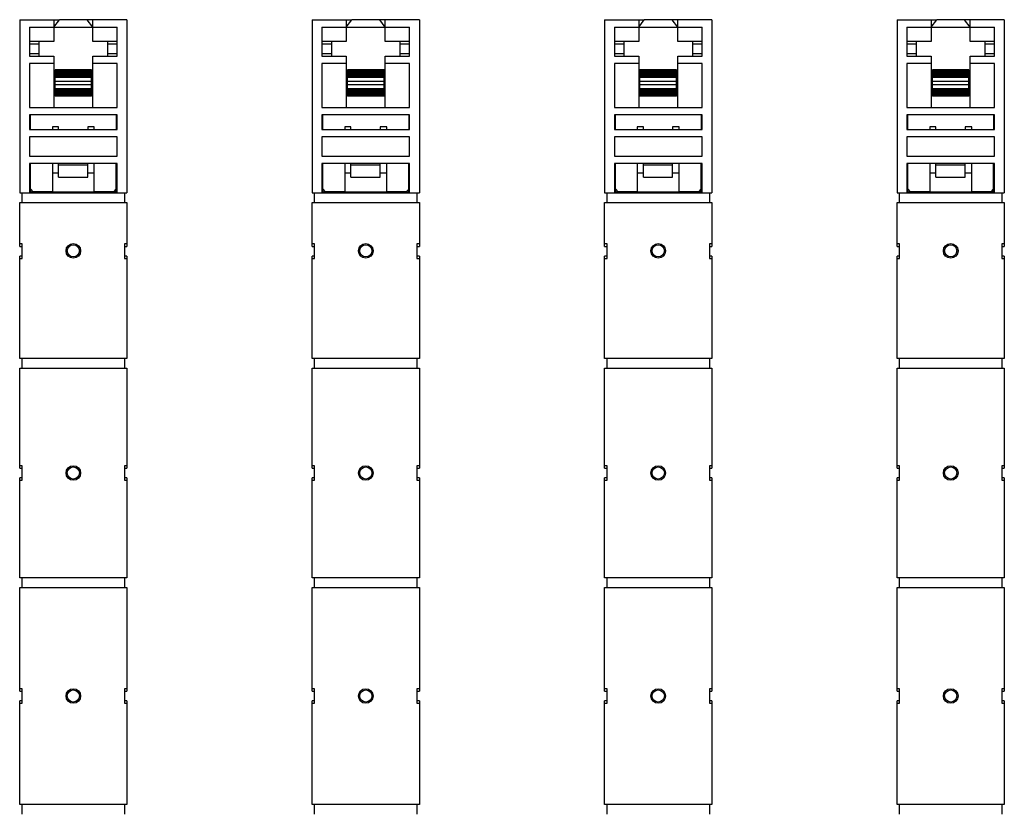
# Model space of a CAD drawing. Header units: millimetres. Extents: x 217 to 1837, y 866 to 2045.
# Tile 6 of 9: x 1395 to 1597, y 1048 to 1210. Entities that reach past the tile are written whole.
import ezdxf

# ---------------------------------------------------------------- set-up
doc = ezdxf.new("R2010")
doc.units = ezdxf.units.MM
doc.header["$LTSCALE"] = 188.785996
doc.layers.get('0').update_dxf_attribs({"linetype": 'CONTINUOUS'})

msp = doc.modelspace()

# ---------------------------------------------------------------- linework, layer by layer
at = {"color": 7, "linetype": 'Continuous'}
for p, q in [((1395.44, 1209.66), (1403.58, 1209.66)), ((1395.44, 1209.66), (1395.44, 1174.16)), ((1397.44, 1208.16), (1415.44, 1208.16)), ((1397.44, 1208.16), (1397.44, 1202.16)), ((1402.44, 1209.66), (1402.44, 1205.16)), ((1402.44, 1208.16), (1403.58, 1209.66)), ((1409.29, 1209.66), (1403.58, 1209.66)), ((1410.44, 1208.16), (1409.29, 1209.66)), ((1417.44, 1209.66), (1409.3, 1209.66)), ((1410.44, 1205.16), (1410.44, 1209.66)), ((1415.44, 1202.16), (1415.44, 1208.16)), ((1417.44, 1209.66), (1417.44, 1174.16)), ((1455.44, 1209.66), (1463.58, 1209.66)), ((1455.44, 1209.66), (1455.44, 1174.16)), ((1457.44, 1208.16), (1475.44, 1208.16)), ((1457.44, 1208.16), (1457.44, 1202.16)), ((1462.44, 1209.66), (1462.44, 1205.16)), ((1462.44, 1208.16), (1463.58, 1209.66)), ((1469.29, 1209.66), (1463.58, 1209.66)), ((1470.44, 1208.16), (1469.29, 1209.66)), ((1477.44, 1209.66), (1469.3, 1209.66)), ((1470.44, 1205.16), (1470.44, 1209.66)), ((1475.44, 1202.16), (1475.44, 1208.16)), ((1477.44, 1209.66), (1477.44, 1174.16)), ((1515.44, 1209.66), (1523.58, 1209.66)), ((1515.44, 1209.66), (1515.44, 1174.16)), ((1517.44, 1208.16), (1535.44, 1208.16)), ((1517.44, 1208.16), (1517.44, 1202.16)), ((1522.44, 1209.66), (1522.44, 1205.16)), ((1522.44, 1208.16), (1523.58, 1209.66)), ((1529.29, 1209.66), (1523.58, 1209.66)), ((1530.44, 1208.16), (1529.29, 1209.66)), ((1537.44, 1209.66), (1529.3, 1209.66)), ((1530.44, 1205.16), (1530.44, 1209.66)), ((1535.44, 1202.16), (1535.44, 1208.16)), ((1537.44, 1209.66), (1537.44, 1174.16)), ((1575.44, 1209.66), (1583.58, 1209.66)), ((1575.44, 1209.66), (1575.44, 1174.16)), ((1577.44, 1208.16), (1595.44, 1208.16)), ((1577.44, 1208.16), (1577.44, 1202.16)), ((1582.44, 1209.66), (1582.44, 1205.16)), ((1582.44, 1208.16), (1583.58, 1209.66)), ((1589.29, 1209.66), (1583.58, 1209.66)), ((1590.44, 1208.16), (1589.29, 1209.66)), ((1597.44, 1209.66), (1589.3, 1209.66)), ((1590.44, 1205.16), (1590.44, 1209.66)), ((1595.44, 1202.16), (1595.44, 1208.16)), ((1597.44, 1209.66), (1597.44, 1174.16)), ((1402.44, 1205.16), (1397.44, 1205.16)), ((1399.44, 1204.66), (1397.44, 1204.66)), ((1399.44, 1202.16), (1399.44, 1205.16)), ((1415.44, 1205.16), (1410.44, 1205.16)), ((1413.44, 1205.16), (1413.44, 1202.16)), ((1415.44, 1204.66), (1413.44, 1204.66)), ((1462.44, 1205.16), (1457.44, 1205.16)), ((1459.44, 1204.66), (1457.44, 1204.66)), ((1459.44, 1202.16), (1459.44, 1205.16)), ((1475.44, 1205.16), (1470.44, 1205.16)), ((1473.44, 1205.16), (1473.44, 1202.16)), ((1475.44, 1204.66), (1473.44, 1204.66)), ((1522.44, 1205.16), (1517.44, 1205.16)), ((1519.44, 1204.66), (1517.44, 1204.66)), ((1519.44, 1202.16), (1519.44, 1205.16)), ((1535.44, 1205.16), (1530.44, 1205.16)), ((1533.44, 1205.16), (1533.44, 1202.16)), ((1535.44, 1204.66), (1533.44, 1204.66)), ((1582.44, 1205.16), (1577.44, 1205.16)), ((1579.44, 1204.66), (1577.44, 1204.66)), ((1579.44, 1202.16), (1579.44, 1205.16)), ((1595.44, 1205.16), (1590.44, 1205.16)), ((1593.44, 1205.16), (1593.44, 1202.16)), ((1595.44, 1204.66), (1593.44, 1204.66)), ((1399.44, 1202.66), (1397.44, 1202.66)), ((1397.44, 1202.16), (1402.44, 1202.16)), ((1402.44, 1202.16), (1402.44, 1191.66)), ((1410.44, 1202.16), (1415.44, 1202.16)), ((1410.44, 1191.66), (1410.44, 1202.16)), ((1415.44, 1202.66), (1413.44, 1202.66)), ((1459.44, 1202.66), (1457.44, 1202.66)), ((1457.44, 1202.16), (1462.44, 1202.16)), ((1462.44, 1202.16), (1462.44, 1191.66)), ((1470.44, 1202.16), (1475.44, 1202.16)), ((1470.44, 1191.66), (1470.44, 1202.16)), ((1475.44, 1202.66), (1473.44, 1202.66)), ((1519.44, 1202.66), (1517.44, 1202.66)), ((1517.44, 1202.16), (1522.44, 1202.16)), ((1522.44, 1202.16), (1522.44, 1191.66)), ((1530.44, 1202.16), (1535.44, 1202.16)), ((1530.44, 1191.66), (1530.44, 1202.16)), ((1535.44, 1202.66), (1533.44, 1202.66)), ((1579.44, 1202.66), (1577.44, 1202.66)), ((1577.44, 1202.16), (1582.44, 1202.16)), ((1582.44, 1202.16), (1582.44, 1191.66)), ((1590.44, 1202.16), (1595.44, 1202.16)), ((1590.44, 1191.66), (1590.44, 1202.16)), ((1595.44, 1202.66), (1593.44, 1202.66)), ((1402.44, 1200.66), (1397.44, 1200.66)), ((1397.44, 1200.66), (1397.44, 1191.66)), ((1415.44, 1200.66), (1410.44, 1200.66)), ((1415.44, 1191.66), (1415.44, 1200.66)), ((1462.44, 1200.66), (1457.44, 1200.66)), ((1457.44, 1200.66), (1457.44, 1191.66)), ((1475.44, 1200.66), (1470.44, 1200.66)), ((1475.44, 1191.66), (1475.44, 1200.66)), ((1522.44, 1200.66), (1517.44, 1200.66)), ((1517.44, 1200.66), (1517.44, 1191.66)), ((1535.44, 1200.66), (1530.44, 1200.66)), ((1535.44, 1191.66), (1535.44, 1200.66)), ((1582.44, 1200.66), (1577.44, 1200.66)), ((1577.44, 1200.66), (1577.44, 1191.66)), ((1595.44, 1200.66), (1590.44, 1200.66)), ((1595.44, 1191.66), (1595.44, 1200.66)), ((1410.19, 1199.36), (1402.69, 1199.36)), ((1402.69, 1193.96), (1402.69, 1199.36)), ((1410.19, 1199.21), (1402.69, 1199.21)), ((1410.19, 1198.96), (1402.69, 1198.96)), ((1410.19, 1198.71), (1402.69, 1198.71)), ((1410.19, 1198.46), (1402.69, 1198.46)), ((1410.19, 1198.21), (1402.69, 1198.21)), ((1410.19, 1197.96), (1402.69, 1197.96)), ((1410.19, 1193.96), (1410.19, 1199.36)), ((1470.19, 1199.36), (1462.69, 1199.36)), ((1462.69, 1193.96), (1462.69, 1199.36)), ((1470.19, 1199.21), (1462.69, 1199.21)), ((1470.19, 1198.96), (1462.69, 1198.96)), ((1470.19, 1198.71), (1462.69, 1198.71)), ((1470.19, 1198.46), (1462.69, 1198.46)), ((1470.19, 1198.21), (1462.69, 1198.21)), ((1470.19, 1197.96), (1462.69, 1197.96)), ((1470.19, 1193.96), (1470.19, 1199.36)), ((1530.19, 1199.36), (1522.69, 1199.36)), ((1522.69, 1193.96), (1522.69, 1199.36)), ((1530.19, 1199.21), (1522.69, 1199.21)), ((1530.19, 1198.96), (1522.69, 1198.96)), ((1530.19, 1198.71), (1522.69, 1198.71)), ((1530.19, 1198.46), (1522.69, 1198.46)), ((1530.19, 1198.21), (1522.69, 1198.21)), ((1530.19, 1197.96), (1522.69, 1197.96)), ((1530.19, 1193.96), (1530.19, 1199.36)), ((1590.19, 1199.36), (1582.69, 1199.36)), ((1582.69, 1193.96), (1582.69, 1199.36)), ((1590.19, 1199.21), (1582.69, 1199.21)), ((1590.19, 1198.96), (1582.69, 1198.96)), ((1590.19, 1198.71), (1582.69, 1198.71)), ((1590.19, 1198.46), (1582.69, 1198.46)), ((1590.19, 1198.21), (1582.69, 1198.21)), ((1590.19, 1197.96), (1582.69, 1197.96)), ((1590.19, 1193.96), (1590.19, 1199.36)), ((1410.19, 1197.78), (1402.69, 1197.78)), ((1402.69, 1197.05), (1410.19, 1197.05)), ((1410.19, 1196.28), (1402.69, 1196.28)), ((1470.19, 1197.78), (1462.69, 1197.78)), ((1462.69, 1197.05), (1470.19, 1197.05)), ((1470.19, 1196.28), (1462.69, 1196.28)), ((1530.19, 1197.78), (1522.69, 1197.78)), ((1522.69, 1197.05), (1530.19, 1197.05)), ((1530.19, 1196.28), (1522.69, 1196.28)), ((1590.19, 1197.78), (1582.69, 1197.78)), ((1582.69, 1197.05), (1590.19, 1197.05)), ((1590.19, 1196.28), (1582.69, 1196.28)), ((1402.69, 1195.54), (1410.19, 1195.54)), ((1410.19, 1195.36), (1402.69, 1195.36)), ((1410.19, 1195.11), (1402.69, 1195.11)), ((1410.19, 1194.86), (1402.69, 1194.86)), ((1410.19, 1194.61), (1402.69, 1194.61)), ((1410.19, 1194.36), (1402.69, 1194.36)), ((1410.19, 1194.11), (1402.69, 1194.11)), ((1410.19, 1193.96), (1402.69, 1193.96)), ((1462.69, 1195.54), (1470.19, 1195.54)), ((1470.19, 1195.36), (1462.69, 1195.36)), ((1470.19, 1195.11), (1462.69, 1195.11)), ((1470.19, 1194.86), (1462.69, 1194.86)), ((1470.19, 1194.61), (1462.69, 1194.61)), ((1470.19, 1194.36), (1462.69, 1194.36)), ((1470.19, 1194.11), (1462.69, 1194.11)), ((1470.19, 1193.96), (1462.69, 1193.96)), ((1522.69, 1195.54), (1530.19, 1195.54)), ((1530.19, 1195.36), (1522.69, 1195.36)), ((1530.19, 1195.11), (1522.69, 1195.11)), ((1530.19, 1194.86), (1522.69, 1194.86)), ((1530.19, 1194.61), (1522.69, 1194.61)), ((1530.19, 1194.36), (1522.69, 1194.36)), ((1530.19, 1194.11), (1522.69, 1194.11)), ((1530.19, 1193.96), (1522.69, 1193.96)), ((1582.69, 1195.54), (1590.19, 1195.54)), ((1590.19, 1195.36), (1582.69, 1195.36)), ((1590.19, 1195.11), (1582.69, 1195.11)), ((1590.19, 1194.86), (1582.69, 1194.86)), ((1590.19, 1194.61), (1582.69, 1194.61)), ((1590.19, 1194.36), (1582.69, 1194.36)), ((1590.19, 1194.11), (1582.69, 1194.11)), ((1590.19, 1193.96), (1582.69, 1193.96)), ((1397.44, 1191.66), (1415.44, 1191.66)), ((1415.44, 1190.16), (1397.44, 1190.16)), ((1397.44, 1190.16), (1397.44, 1187.16)), ((1397.64, 1187.16), (1397.64, 1190.16)), ((1415.24, 1190.16), (1415.24, 1187.16)), ((1415.44, 1187.16), (1415.44, 1190.16)), ((1457.44, 1191.66), (1475.44, 1191.66)), ((1475.44, 1190.16), (1457.44, 1190.16)), ((1457.44, 1190.16), (1457.44, 1187.16)), ((1457.64, 1187.16), (1457.64, 1190.16)), ((1475.24, 1190.16), (1475.24, 1187.16)), ((1475.44, 1187.16), (1475.44, 1190.16)), ((1517.44, 1191.66), (1535.44, 1191.66)), ((1535.44, 1190.16), (1517.44, 1190.16)), ((1517.44, 1190.16), (1517.44, 1187.16)), ((1517.64, 1187.16), (1517.64, 1190.16)), ((1535.24, 1190.16), (1535.24, 1187.16)), ((1535.44, 1187.16), (1535.44, 1190.16)), ((1577.44, 1191.66), (1595.44, 1191.66)), ((1595.44, 1190.16), (1577.44, 1190.16)), ((1577.44, 1190.16), (1577.44, 1187.16)), ((1577.64, 1187.16), (1577.64, 1190.16)), ((1595.24, 1190.16), (1595.24, 1187.16)), ((1595.44, 1187.16), (1595.44, 1190.16)), ((1397.64, 1188.66), (1397.44, 1188.66)), ((1415.44, 1188.66), (1415.24, 1188.66)), ((1457.64, 1188.66), (1457.44, 1188.66)), ((1475.44, 1188.66), (1475.24, 1188.66)), ((1517.64, 1188.66), (1517.44, 1188.66)), ((1535.44, 1188.66), (1535.24, 1188.66)), ((1577.64, 1188.66), (1577.44, 1188.66)), ((1595.44, 1188.66), (1595.24, 1188.66)), ((1397.44, 1187.66), (1397.64, 1187.66)), ((1397.44, 1187.16), (1415.44, 1187.16)), ((1403.39, 1187.66), (1402.14, 1187.66)), ((1402.14, 1187.66), (1402.14, 1187.16)), ((1403.39, 1187.16), (1403.39, 1187.66)), ((1410.74, 1187.66), (1409.39, 1187.66)), ((1409.39, 1187.66), (1409.39, 1187.16)), ((1410.74, 1187.16), (1410.74, 1187.66)), ((1415.24, 1187.66), (1415.44, 1187.66)), ((1457.44, 1187.66), (1457.64, 1187.66)), ((1457.44, 1187.16), (1475.44, 1187.16)), ((1463.39, 1187.66), (1462.14, 1187.66)), ((1462.14, 1187.66), (1462.14, 1187.16)), ((1463.39, 1187.16), (1463.39, 1187.66)), ((1470.74, 1187.66), (1469.39, 1187.66)), ((1469.39, 1187.66), (1469.39, 1187.16)), ((1470.74, 1187.16), (1470.74, 1187.66)), ((1475.24, 1187.66), (1475.44, 1187.66)), ((1517.44, 1187.66), (1517.64, 1187.66)), ((1517.44, 1187.16), (1535.44, 1187.16)), ((1523.39, 1187.66), (1522.14, 1187.66)), ((1522.14, 1187.66), (1522.14, 1187.16)), ((1523.39, 1187.16), (1523.39, 1187.66)), ((1530.74, 1187.66), (1529.39, 1187.66)), ((1529.39, 1187.66), (1529.39, 1187.16)), ((1530.74, 1187.16), (1530.74, 1187.66)), ((1535.24, 1187.66), (1535.44, 1187.66)), ((1577.44, 1187.66), (1577.64, 1187.66)), ((1577.44, 1187.16), (1595.44, 1187.16)), ((1583.39, 1187.66), (1582.14, 1187.66)), ((1582.14, 1187.66), (1582.14, 1187.16)), ((1583.39, 1187.16), (1583.39, 1187.66)), ((1590.74, 1187.66), (1589.39, 1187.66)), ((1589.39, 1187.66), (1589.39, 1187.16)), ((1590.74, 1187.16), (1590.74, 1187.66)), ((1595.24, 1187.66), (1595.44, 1187.66)), ((1415.44, 1185.66), (1397.44, 1185.66)), ((1397.44, 1185.66), (1397.44, 1181.66)), ((1415.44, 1181.66), (1415.44, 1185.66)), ((1475.44, 1185.66), (1457.44, 1185.66)), ((1457.44, 1185.66), (1457.44, 1181.66)), ((1475.44, 1181.66), (1475.44, 1185.66)), ((1535.44, 1185.66), (1517.44, 1185.66)), ((1517.44, 1185.66), (1517.44, 1181.66)), ((1535.44, 1181.66), (1535.44, 1185.66)), ((1595.44, 1185.66), (1577.44, 1185.66)), ((1577.44, 1185.66), (1577.44, 1181.66)), ((1595.44, 1181.66), (1595.44, 1185.66)), ((1397.44, 1181.66), (1415.44, 1181.66)), ((1415.44, 1180.16), (1397.44, 1180.16)), ((1397.44, 1180.16), (1397.44, 1174.16)), ((1397.64, 1174.38), (1397.64, 1180.16)), ((1402.14, 1180.16), (1402.14, 1174.36)), ((1403.39, 1177.36), (1403.39, 1180.16)), ((1403.39, 1179.91), (1409.39, 1179.91)), ((1409.39, 1177.36), (1409.39, 1180.16)), ((1410.74, 1174.36), (1410.74, 1180.16)), ((1415.24, 1174.38), (1415.24, 1180.16)), ((1415.44, 1174.16), (1415.44, 1180.16)), ((1457.44, 1181.66), (1475.44, 1181.66)), ((1475.44, 1180.16), (1457.44, 1180.16)), ((1457.44, 1180.16), (1457.44, 1174.16)), ((1457.64, 1174.38), (1457.64, 1180.16)), ((1462.14, 1180.16), (1462.14, 1174.36)), ((1463.39, 1177.36), (1463.39, 1180.16)), ((1463.39, 1179.91), (1469.39, 1179.91)), ((1469.39, 1177.36), (1469.39, 1180.16)), ((1470.74, 1174.36), (1470.74, 1180.16)), ((1475.24, 1174.38), (1475.24, 1180.16)), ((1475.44, 1174.16), (1475.44, 1180.16)), ((1517.44, 1181.66), (1535.44, 1181.66)), ((1535.44, 1180.16), (1517.44, 1180.16)), ((1517.44, 1180.16), (1517.44, 1174.16)), ((1517.64, 1174.38), (1517.64, 1180.16)), ((1522.14, 1180.16), (1522.14, 1174.36)), ((1523.39, 1177.36), (1523.39, 1180.16)), ((1523.39, 1179.91), (1529.39, 1179.91)), ((1529.39, 1177.36), (1529.39, 1180.16)), ((1530.74, 1174.36), (1530.74, 1180.16)), ((1535.24, 1174.38), (1535.24, 1180.16)), ((1535.44, 1174.16), (1535.44, 1180.16)), ((1577.44, 1181.66), (1595.44, 1181.66)), ((1595.44, 1180.16), (1577.44, 1180.16)), ((1577.44, 1180.16), (1577.44, 1174.16)), ((1577.64, 1174.38), (1577.64, 1180.16)), ((1582.14, 1180.16), (1582.14, 1174.36)), ((1583.39, 1177.36), (1583.39, 1180.16)), ((1583.39, 1179.91), (1589.39, 1179.91)), ((1589.39, 1177.36), (1589.39, 1180.16)), ((1590.74, 1174.36), (1590.74, 1180.16)), ((1595.24, 1174.38), (1595.24, 1180.16)), ((1595.44, 1174.16), (1595.44, 1180.16)), ((1403.39, 1178.16), (1402.14, 1178.16)), ((1410.74, 1178.16), (1409.39, 1178.16)), ((1463.39, 1178.16), (1462.14, 1178.16)), ((1470.74, 1178.16), (1469.39, 1178.16)), ((1523.39, 1178.16), (1522.14, 1178.16)), ((1530.74, 1178.16), (1529.39, 1178.16)), ((1583.39, 1178.16), (1582.14, 1178.16)), ((1590.74, 1178.16), (1589.39, 1178.16)), ((1403.39, 1177.36), (1409.39, 1177.36)), ((1463.39, 1177.36), (1469.39, 1177.36)), ((1523.39, 1177.36), (1529.39, 1177.36)), ((1583.39, 1177.36), (1589.39, 1177.36)), ((1395.44, 1174.16), (1417.44, 1174.16)), ((1395.94, 1172.16), (1395.94, 1174.16)), ((1397.64, 1174.86), (1398.14, 1174.36)), ((1397.64, 1174.38), (1398.12, 1174.38)), ((1402.14, 1174.36), (1398.14, 1174.36)), ((1402.14, 1174.38), (1410.74, 1174.38)), ((1414.74, 1174.36), (1410.74, 1174.36)), ((1414.74, 1174.36), (1415.24, 1174.86)), ((1414.75, 1174.38), (1415.24, 1174.38)), ((1416.94, 1174.16), (1416.94, 1172.16)), ((1455.44, 1174.16), (1477.44, 1174.16)), ((1455.94, 1172.16), (1455.94, 1174.16)), ((1457.64, 1174.86), (1458.14, 1174.36)), ((1457.64, 1174.38), (1458.12, 1174.38)), ((1462.14, 1174.36), (1458.14, 1174.36)), ((1462.14, 1174.38), (1470.74, 1174.38)), ((1474.74, 1174.36), (1470.74, 1174.36)), ((1474.74, 1174.36), (1475.24, 1174.86)), ((1474.75, 1174.38), (1475.24, 1174.38)), ((1476.94, 1174.16), (1476.94, 1172.16)), ((1515.44, 1174.16), (1537.44, 1174.16)), ((1515.94, 1172.16), (1515.94, 1174.16)), ((1517.64, 1174.86), (1518.14, 1174.36)), ((1517.64, 1174.38), (1518.12, 1174.38)), ((1522.14, 1174.36), (1518.14, 1174.36)), ((1522.14, 1174.38), (1530.74, 1174.38)), ((1534.74, 1174.36), (1530.74, 1174.36)), ((1534.74, 1174.36), (1535.24, 1174.86)), ((1534.75, 1174.38), (1535.24, 1174.38)), ((1536.94, 1174.16), (1536.94, 1172.16)), ((1575.44, 1174.16), (1597.44, 1174.16)), ((1575.94, 1172.16), (1575.94, 1174.16)), ((1577.64, 1174.86), (1578.14, 1174.36)), ((1577.64, 1174.38), (1578.12, 1174.38)), ((1582.14, 1174.36), (1578.14, 1174.36)), ((1582.14, 1174.38), (1590.74, 1174.38)), ((1594.74, 1174.36), (1590.74, 1174.36)), ((1594.74, 1174.36), (1595.24, 1174.86)), ((1594.75, 1174.38), (1595.24, 1174.38)), ((1596.94, 1174.16), (1596.94, 1172.16)), ((1395.44, 1172.16), (1417.44, 1172.16)), ((1395.44, 1163.16), (1395.44, 1172.16)), ((1417.44, 1172.16), (1417.44, 1163.16)), ((1455.44, 1172.16), (1477.44, 1172.16)), ((1455.44, 1163.16), (1455.44, 1172.16)), ((1477.44, 1172.16), (1477.44, 1163.16)), ((1515.44, 1172.16), (1537.44, 1172.16)), ((1515.44, 1163.16), (1515.44, 1172.16)), ((1537.44, 1172.16), (1537.44, 1163.16)), ((1575.44, 1172.16), (1597.44, 1172.16)), ((1575.44, 1163.16), (1575.44, 1172.16)), ((1597.44, 1172.16), (1597.44, 1163.16)), ((1395.94, 1163.66), (1395.44, 1163.66)), ((1395.94, 1160.66), (1395.94, 1163.66)), ((1417.44, 1163.66), (1416.94, 1163.66)), ((1416.94, 1163.66), (1416.94, 1160.66)), ((1455.94, 1163.66), (1455.44, 1163.66)), ((1455.94, 1160.66), (1455.94, 1163.66)), ((1477.44, 1163.66), (1476.94, 1163.66)), ((1476.94, 1163.66), (1476.94, 1160.66)), ((1515.94, 1163.66), (1515.44, 1163.66)), ((1515.94, 1160.66), (1515.94, 1163.66)), ((1537.44, 1163.66), (1536.94, 1163.66)), ((1536.94, 1163.66), (1536.94, 1160.66)), ((1575.94, 1163.66), (1575.44, 1163.66)), ((1575.94, 1160.66), (1575.94, 1163.66)), ((1597.44, 1163.66), (1596.94, 1163.66)), ((1596.94, 1163.66), (1596.94, 1160.66)), ((1395.44, 1163.16), (1395.94, 1163.16)), ((1416.94, 1163.16), (1417.44, 1163.16)), ((1455.44, 1163.16), (1455.94, 1163.16)), ((1476.94, 1163.16), (1477.44, 1163.16)), ((1515.44, 1163.16), (1515.94, 1163.16)), ((1536.94, 1163.16), (1537.44, 1163.16)), ((1575.44, 1163.16), (1575.94, 1163.16)), ((1596.94, 1163.16), (1597.44, 1163.16)), ((1395.94, 1161.16), (1395.44, 1161.16)), ((1395.44, 1140.16), (1395.44, 1161.16)), ((1395.44, 1160.66), (1395.94, 1160.66)), ((1417.44, 1161.16), (1416.94, 1161.16)), ((1416.94, 1160.66), (1417.44, 1160.66)), ((1417.44, 1161.16), (1417.44, 1140.16)), ((1455.94, 1161.16), (1455.44, 1161.16)), ((1455.44, 1140.16), (1455.44, 1161.16)), ((1455.44, 1160.66), (1455.94, 1160.66)), ((1477.44, 1161.16), (1476.94, 1161.16)), ((1476.94, 1160.66), (1477.44, 1160.66)), ((1477.44, 1161.16), (1477.44, 1140.16)), ((1515.94, 1161.16), (1515.44, 1161.16)), ((1515.44, 1140.16), (1515.44, 1161.16)), ((1515.44, 1160.66), (1515.94, 1160.66)), ((1537.44, 1161.16), (1536.94, 1161.16)), ((1536.94, 1160.66), (1537.44, 1160.66)), ((1537.44, 1161.16), (1537.44, 1140.16)), ((1575.94, 1161.16), (1575.44, 1161.16)), ((1575.44, 1140.16), (1575.44, 1161.16)), ((1575.44, 1160.66), (1575.94, 1160.66)), ((1597.44, 1161.16), (1596.94, 1161.16)), ((1596.94, 1160.66), (1597.44, 1160.66)), ((1597.44, 1161.16), (1597.44, 1140.16)), ((1417.44, 1140.16), (1395.44, 1140.16)), ((1395.94, 1138.16), (1395.94, 1140.16)), ((1416.94, 1140.16), (1416.94, 1138.16)), ((1477.44, 1140.16), (1455.44, 1140.16)), ((1455.94, 1138.16), (1455.94, 1140.16)), ((1476.94, 1140.16), (1476.94, 1138.16)), ((1537.44, 1140.16), (1515.44, 1140.16)), ((1515.94, 1138.16), (1515.94, 1140.16)), ((1536.94, 1140.16), (1536.94, 1138.16)), ((1597.44, 1140.16), (1575.44, 1140.16)), ((1575.94, 1138.16), (1575.94, 1140.16)), ((1596.94, 1140.16), (1596.94, 1138.16)), ((1395.44, 1138.16), (1417.44, 1138.16)), ((1395.44, 1117.66), (1395.44, 1138.16)), ((1417.44, 1138.16), (1417.44, 1117.66)), ((1455.44, 1138.16), (1477.44, 1138.16)), ((1455.44, 1117.66), (1455.44, 1138.16)), ((1477.44, 1138.16), (1477.44, 1117.66)), ((1515.44, 1138.16), (1537.44, 1138.16)), ((1515.44, 1117.66), (1515.44, 1138.16)), ((1537.44, 1138.16), (1537.44, 1117.66)), ((1575.44, 1138.16), (1597.44, 1138.16)), ((1575.44, 1117.66), (1575.44, 1138.16)), ((1597.44, 1138.16), (1597.44, 1117.66)), ((1395.94, 1118.16), (1395.44, 1118.16)), ((1395.44, 1117.66), (1395.94, 1117.66)), ((1395.94, 1115.16), (1395.94, 1118.16)), ((1417.44, 1118.16), (1416.94, 1118.16)), ((1416.94, 1118.16), (1416.94, 1115.16)), ((1416.94, 1117.66), (1417.44, 1117.66)), ((1455.94, 1118.16), (1455.44, 1118.16)), ((1455.44, 1117.66), (1455.94, 1117.66)), ((1455.94, 1115.16), (1455.94, 1118.16)), ((1477.44, 1118.16), (1476.94, 1118.16)), ((1476.94, 1118.16), (1476.94, 1115.16)), ((1476.94, 1117.66), (1477.44, 1117.66)), ((1515.94, 1118.16), (1515.44, 1118.16)), ((1515.44, 1117.66), (1515.94, 1117.66)), ((1515.94, 1115.16), (1515.94, 1118.16)), ((1537.44, 1118.16), (1536.94, 1118.16)), ((1536.94, 1118.16), (1536.94, 1115.16)), ((1536.94, 1117.66), (1537.44, 1117.66)), ((1575.94, 1118.16), (1575.44, 1118.16)), ((1575.44, 1117.66), (1575.94, 1117.66)), ((1575.94, 1115.16), (1575.94, 1118.16)), ((1597.44, 1118.16), (1596.94, 1118.16)), ((1596.94, 1118.16), (1596.94, 1115.16)), ((1596.94, 1117.66), (1597.44, 1117.66)), ((1395.94, 1115.66), (1395.44, 1115.66)), ((1395.44, 1095.16), (1395.44, 1115.66)), ((1395.44, 1115.16), (1395.94, 1115.16)), ((1417.44, 1115.66), (1416.94, 1115.66)), ((1416.94, 1115.16), (1417.44, 1115.16)), ((1417.44, 1115.66), (1417.44, 1095.16)), ((1455.94, 1115.66), (1455.44, 1115.66)), ((1455.44, 1095.16), (1455.44, 1115.66)), ((1455.44, 1115.16), (1455.94, 1115.16)), ((1477.44, 1115.66), (1476.94, 1115.66)), ((1476.94, 1115.16), (1477.44, 1115.16)), ((1477.44, 1115.66), (1477.44, 1095.16)), ((1515.94, 1115.66), (1515.44, 1115.66)), ((1515.44, 1095.16), (1515.44, 1115.66)), ((1515.44, 1115.16), (1515.94, 1115.16)), ((1537.44, 1115.66), (1536.94, 1115.66)), ((1536.94, 1115.16), (1537.44, 1115.16)), ((1537.44, 1115.66), (1537.44, 1095.16)), ((1575.94, 1115.66), (1575.44, 1115.66)), ((1575.44, 1095.16), (1575.44, 1115.66)), ((1575.44, 1115.16), (1575.94, 1115.16)), ((1597.44, 1115.66), (1596.94, 1115.66)), ((1596.94, 1115.16), (1597.44, 1115.16)), ((1597.44, 1115.66), (1597.44, 1095.16)), ((1417.44, 1095.16), (1395.44, 1095.16)), ((1395.94, 1093.16), (1395.94, 1095.16)), ((1416.94, 1095.16), (1416.94, 1093.16)), ((1477.44, 1095.16), (1455.44, 1095.16)), ((1455.94, 1093.16), (1455.94, 1095.16)), ((1476.94, 1095.16), (1476.94, 1093.16)), ((1537.44, 1095.16), (1515.44, 1095.16)), ((1515.94, 1093.16), (1515.94, 1095.16)), ((1536.94, 1095.16), (1536.94, 1093.16)), ((1597.44, 1095.16), (1575.44, 1095.16)), ((1575.94, 1093.16), (1575.94, 1095.16)), ((1596.94, 1095.16), (1596.94, 1093.16)), ((1395.44, 1093.16), (1417.44, 1093.16)), ((1395.44, 1071.91), (1395.44, 1093.16)), ((1417.44, 1093.16), (1417.44, 1071.91)), ((1455.44, 1093.16), (1477.44, 1093.16)), ((1455.44, 1071.91), (1455.44, 1093.16)), ((1477.44, 1093.16), (1477.44, 1071.91)), ((1515.44, 1093.16), (1537.44, 1093.16)), ((1515.44, 1071.91), (1515.44, 1093.16)), ((1537.44, 1093.16), (1537.44, 1071.91)), ((1575.44, 1093.16), (1597.44, 1093.16)), ((1575.44, 1071.91), (1575.44, 1093.16)), ((1597.44, 1093.16), (1597.44, 1071.91)), ((1395.94, 1072.41), (1395.44, 1072.41)), ((1395.44, 1071.91), (1395.94, 1071.91)), ((1395.94, 1069.41), (1395.94, 1072.41)), ((1417.44, 1072.41), (1416.94, 1072.41)), ((1416.94, 1072.41), (1416.94, 1069.41)), ((1416.94, 1071.91), (1417.44, 1071.91)), ((1455.94, 1072.41), (1455.44, 1072.41)), ((1455.44, 1071.91), (1455.94, 1071.91)), ((1455.94, 1069.41), (1455.94, 1072.41)), ((1477.44, 1072.41), (1476.94, 1072.41)), ((1476.94, 1072.41), (1476.94, 1069.41)), ((1476.94, 1071.91), (1477.44, 1071.91)), ((1515.94, 1072.41), (1515.44, 1072.41)), ((1515.44, 1071.91), (1515.94, 1071.91)), ((1515.94, 1069.41), (1515.94, 1072.41)), ((1537.44, 1072.41), (1536.94, 1072.41)), ((1536.94, 1072.41), (1536.94, 1069.41)), ((1536.94, 1071.91), (1537.44, 1071.91)), ((1575.94, 1072.41), (1575.44, 1072.41)), ((1575.44, 1071.91), (1575.94, 1071.91)), ((1575.94, 1069.41), (1575.94, 1072.41)), ((1597.44, 1072.41), (1596.94, 1072.41)), ((1596.94, 1072.41), (1596.94, 1069.41)), ((1596.94, 1071.91), (1597.44, 1071.91)), ((1395.94, 1069.91), (1395.44, 1069.91)), ((1395.44, 1048.66), (1395.44, 1069.91)), ((1395.44, 1069.41), (1395.94, 1069.41)), ((1417.44, 1069.91), (1416.94, 1069.91)), ((1416.94, 1069.41), (1417.44, 1069.41)), ((1417.44, 1069.91), (1417.44, 1048.66)), ((1455.94, 1069.91), (1455.44, 1069.91)), ((1455.44, 1048.66), (1455.44, 1069.91)), ((1455.44, 1069.41), (1455.94, 1069.41)), ((1477.44, 1069.91), (1476.94, 1069.91)), ((1476.94, 1069.41), (1477.44, 1069.41)), ((1477.44, 1069.91), (1477.44, 1048.66)), ((1515.94, 1069.91), (1515.44, 1069.91)), ((1515.44, 1048.66), (1515.44, 1069.91)), ((1515.44, 1069.41), (1515.94, 1069.41)), ((1537.44, 1069.91), (1536.94, 1069.91)), ((1536.94, 1069.41), (1537.44, 1069.41)), ((1537.44, 1069.91), (1537.44, 1048.66)), ((1575.94, 1069.91), (1575.44, 1069.91)), ((1575.44, 1048.66), (1575.44, 1069.91)), ((1575.44, 1069.41), (1575.94, 1069.41)), ((1597.44, 1069.91), (1596.94, 1069.91)), ((1596.94, 1069.41), (1597.44, 1069.41)), ((1597.44, 1069.91), (1597.44, 1048.66)), ((1417.44, 1048.66), (1395.44, 1048.66)), ((1395.94, 1046.66), (1395.94, 1048.66)), ((1416.94, 1048.66), (1416.94, 1046.66)), ((1477.44, 1048.66), (1455.44, 1048.66)), ((1455.94, 1046.66), (1455.94, 1048.66)), ((1476.94, 1048.66), (1476.94, 1046.66)), ((1537.44, 1048.66), (1515.44, 1048.66)), ((1515.94, 1046.66), (1515.94, 1048.66)), ((1536.94, 1048.66), (1536.94, 1046.66)), ((1597.44, 1048.66), (1575.44, 1048.66)), ((1575.94, 1046.66), (1575.94, 1048.66)), ((1596.94, 1048.66), (1596.94, 1046.66))]:
    msp.add_line(p, q, dxfattribs=at)
for centre, radius in [((1406.44, 1162.24), 1.5), ((1466.44, 1162.24), 1.5), ((1526.44, 1162.24), 1.5), ((1586.44, 1162.24), 1.5), ((1406.44, 1162.24), 1.25), ((1466.44, 1162.24), 1.25), ((1526.44, 1162.24), 1.25), ((1586.44, 1162.24), 1.25), ((1406.44, 1116.66), 1.5), ((1406.44, 1116.66), 1.25), ((1466.44, 1116.66), 1.5), ((1466.44, 1116.66), 1.25), ((1526.44, 1116.66), 1.5), ((1526.44, 1116.66), 1.25), ((1586.44, 1116.66), 1.5), ((1586.44, 1116.66), 1.25), ((1406.44, 1070.91), 1.5), ((1406.44, 1070.91), 1.25), ((1466.44, 1070.91), 1.5), ((1466.44, 1070.91), 1.25), ((1526.44, 1070.91), 1.5), ((1526.44, 1070.91), 1.25), ((1586.44, 1070.91), 1.5), ((1586.44, 1070.91), 1.25)]:
    msp.add_circle(centre, radius, dxfattribs=at)

doc.saveas('drawing.dxf')
